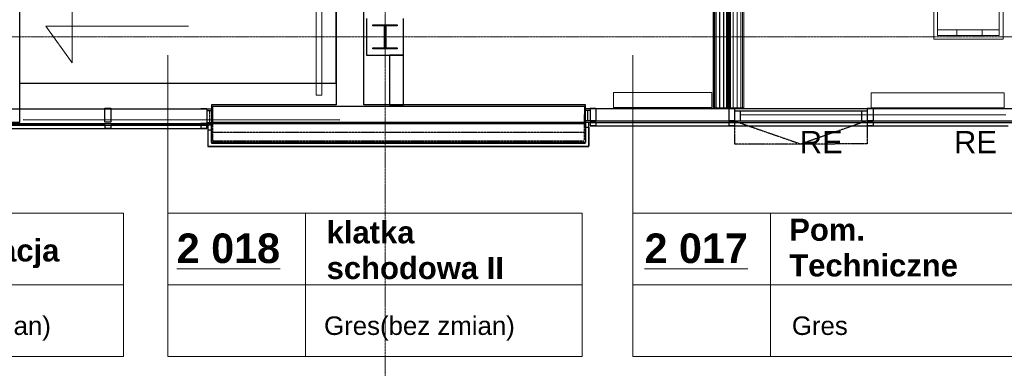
# Model space of a CAD drawing. Header units: millimetres. Extents: x -8838 to 31257, y -6224 to 3754.
# Tile 125 of 205: x 4331 to 5183, y -5551 to -5249. Entities that reach past the tile are written whole.
import ezdxf
from ezdxf.enums import TextEntityAlignment as Align

# ---------------------------------------------------------------- set-up
doc = ezdxf.new("R2010")
doc.units = ezdxf.units.MM
doc.header["$LTSCALE"] = 10
doc.header["$MEASUREMENT"] = 0
for name, pattern in [('rzut 2 pietra$0$ArchiTECH.PC 1. Line Type', [0.004, 0.003, -0.001]), ('rzut 2 pietra$0$ArchiTECH.PC 2. Line Type', [0.0025, 0.0015, -0.001]), ('rzut 2 pietra$0$ArchiTECH.PC 5. Line Type', [0.0053, 0.003, -0.001, 0.0003, -0.001]), ('rzut 2 pietra$0$ArchiTECH.PC Solid Line Type', [0]), ('SUFIT_2 PIETRO$0$ArchiTECH.PC 1. Line Type', [0.004, 0.003, -0.001]), ('SUFIT_2 PIETRO$0$ArchiTECH.PC 2. Line Type', [0.0025, 0.0015, -0.001]), ('SUFIT_2 PIETRO$0$ArchiTECH.PC Solid Line Type', [0])]:
    doc.linetypes.add(name, pattern=pattern)
doc.layers.add('IS_ARCH', color=254, linetype='CONTINUOUS', lineweight=18)
for name, color, linetype in [('SUFIT_2 PIETRO$0$ELEM KONSTRUKCJI - inwent', 254, 'CONTINUOUS'), ('SUFIT_2 PIETRO$0$INWENTARYZACJA', 254, 'CONTINUOUS'), ('SUFIT_2 PIETRO$0$Kalka 1', 254, 'CONTINUOUS'), ('SUFIT_2 PIETRO$0$sciany projektowane', 254, 'CONTINUOUS')]:
    doc.layers.add(name, color=color, linetype=linetype)
doc.styles.add('rzut 2 pietra$0$ArchiTECHStyle1', font='arial.ttf', dxfattribs={"height": 0.16})
doc.styles.add('rzut 2 pietra$0$ArchiTECHStyle2', font='arialbd.ttf', dxfattribs={"height": 0.192})

msp = doc.modelspace()

# ---------------------------------------------------------------- linework, layer by layer
at = {"layer": 'IS_ARCH', "linetype": 'rzut 2 pietra$0$ArchiTECH.PC 5. Line Type'}
for p, q in [((4647.47, -3084.18), (4647.16, -6164.6)), ((-3569.09, -5262.89), (7882.41, -5264.04))]:
    msp.add_line(p, q, dxfattribs=at)
at = {"layer": 'IS_ARCH', "linetype": 'rzut 2 pietra$0$ArchiTECH.PC Solid Line Type'}
for p, q in [((4628.95, -5322.58), (4628.95, -4647.69)), ((4330.95, -5337.58), (4330.95, -4659.69)), ((4604.95, -4659.69), (4604.95, -5322.58)), ((4942.82, -4662.63), (4942.82, -5325.14)), ((4944.07, -5325.14), (4944.07, -4662.63)), ((4945.32, -5325.14), (4945.32, -4662.63)), ((4948.65, -5325.14), (4948.65, -4662.63)), ((4951.98, -5325.14), (4951.98, -4662.63)), ((4955.32, -5325.14), (4955.32, -4662.63)), ((4956.57, -5325.14), (4956.57, -4662.63)), ((4957.82, -5325.14), (4957.82, -4662.63)), ((4604.89, -5303.74), (4604.89, -4836.74)), ((4604.89, -5303.74), (4604.89, -4836.74)), ((4330.89, -5303.74), (4330.89, -4965.1)), ((4330.89, -5303.74), (4330.89, -4965.1)), ((5122.24, -5265.73), (5122.24, -5205.73)), ((5125.51, -5205.73), (5125.51, -5262.46)), ((5178.97, -5262.46), (5178.97, -5205.73)), ((5182.24, -5205.73), (5182.24, -5265.73)), ((4376.38, -5224.5), (4376.38, -5286.33)), ((4587.57, -5229.11), (4587.57, -5314.11)), ((4587.57, -5229.11), (4587.57, -5314.11)), ((4592.57, -5314.11), (4592.57, -5229.11)), ((4592.57, -5314.11), (4592.57, -5229.11)), ((4631.12, -5247.72), (4631.12, -5279.72)), ((4631.12, -5247.72), (4631.12, -5279.72)), ((4663.12, -5279.72), (4663.12, -5247.72)), ((4663.12, -5279.72), (4663.12, -5247.72)), ((4376.38, -5286.33), (4353.41, -5254.53)), ((4353.41, -5254.53), (4477.08, -5254.53)), ((4636.75, -5253.22), (4657.75, -5253.22)), ((4636.75, -5254.22), (4636.75, -5253.22)), ((4636.75, -5253.22), (4657.75, -5253.22)), ((4636.75, -5254.22), (4636.75, -5253.22)), ((4646.75, -5254.22), (4636.75, -5254.22)), ((4646.75, -5254.22), (4636.75, -5254.22)), ((4646.75, -5273.22), (4646.75, -5254.22)), ((4646.75, -5273.22), (4646.75, -5254.22)), ((4657.75, -5254.22), (4647.75, -5254.22)), ((4647.75, -5254.22), (4647.75, -5273.22)), ((4657.75, -5254.22), (4647.75, -5254.22)), ((4647.75, -5254.22), (4647.75, -5273.22)), ((4657.75, -5253.22), (4657.75, -5254.22)), ((4657.75, -5253.22), (4657.75, -5254.22)), ((5179.08, -5257.77), (5125.51, -5257.77)), ((5142.31, -5257.77), (5142.31, -5262.46)), ((5164.13, -5262.46), (5164.24, -5257.77)), ((5182.24, -5265.73), (5122.24, -5265.73)), ((5125.51, -5262.46), (5178.97, -5262.46)), ((4636.75, -5274.22), (4636.75, -5273.22)), ((4636.75, -5273.22), (4646.75, -5273.22)), ((4636.75, -5274.22), (4636.75, -5273.22)), ((4636.75, -5273.22), (4646.75, -5273.22)), ((4657.75, -5274.22), (4636.75, -5274.22)), ((4657.75, -5274.22), (4636.75, -5274.22)), ((4647.75, -5273.22), (4657.75, -5273.22)), ((4647.75, -5273.22), (4657.75, -5273.22)), ((4657.75, -5273.22), (4657.75, -5274.22)), ((4657.75, -5273.22), (4657.75, -5274.22)), ((4459.02, -5416.5), (4459.02, -5279.62)), ((4631.12, -5279.72), (4663.12, -5279.72)), ((4631.12, -5279.72), (4663.12, -5279.72)), ((4663.12, -5279.72), (4651.12, -5279.72)), ((4651.12, -5279.72), (4651.12, -5322.58)), ((4663.12, -5322.58), (4663.12, -5279.72)), ((4861.79, -5416.5), (4861.79, -5279.62)), ((4330.89, -5303.74), (4604.89, -5303.74)), ((4330.89, -5303.74), (4604.89, -5303.74)), ((4587.57, -5314.11), (4592.57, -5314.11)), ((4587.57, -5314.11), (4592.57, -5314.11)), ((4845.1, -5311.95), (4845.1, -5324.95)), ((4930.1, -5311.95), (4845.1, -5311.95)), ((4845.1, -5311.95), (4845.1, -5324.95)), ((4930.1, -5311.95), (4845.1, -5311.95)), ((4930.1, -5324.95), (4930.1, -5311.95)), ((4930.1, -5324.95), (4930.1, -5311.95)), ((5068.11, -5312.28), (5068.11, -5325.28)), ((5183.11, -5312.28), (5068.11, -5312.28)), ((5068.11, -5312.28), (5068.11, -5325.28)), ((5183.11, -5312.28), (5068.11, -5312.28)), ((5183.11, -5325.28), (5183.11, -5312.28)), ((5183.11, -5325.28), (5183.11, -5312.28)), ((3980.89, -5326.16), (4492.8, -5326.19)), ((3980.89, -5326.16), (4492.8, -5326.19)), ((4404.73, -5337.48), (4404.73, -5325.47)), ((4404.73, -5325.47), (4409.75, -5325.47)), ((4409.75, -5325.47), (4409.75, -5337.48)), ((4492.8, -5326.19), (4487.8, -5326.19)), ((4492.8, -5326.19), (4492.81, -5338.69)), ((4492.8, -5326.19), (4497.8, -5326.19)), ((4492.8, -5326.19), (4492.8, -5327.44)), ((4492.8, -5327.44), (4497.8, -5327.44)), ((4496.83, -5322.58), (4496.83, -5337.58)), ((4604.95, -5322.58), (4496.83, -5322.58)), ((4497.8, -5323.69), (4819.75, -5323.74)), ((4497.8, -5323.69), (4497.8, -5338.69)), ((4497.8, -5326.19), (4497.8, -5327.44)), ((4820.77, -5322.58), (4628.95, -5322.58)), ((4651.12, -5322.58), (4663.12, -5322.58)), ((4819.75, -5323.34), (4819.74, -5338.34)), ((4819.75, -5325.88), (4819.75, -5327.13)), ((4819.75, -5325.88), (4824.75, -5325.88)), ((4819.75, -5327.13), (4824.75, -5327.13)), ((4820.77, -5337.58), (4820.77, -5322.58)), ((4824.75, -5325.88), (4824.75, -5327.13)), ((4824.75, -5325.88), (5189.75, -5325.92)), ((4829.75, -5325.88), (4824.75, -5325.89)), ((4824.75, -5325.89), (4824.75, -5336.42)), ((4829.75, -5325.88), (4829.75, -5336.41)), ((4845.1, -5324.95), (4930.1, -5324.95)), ((4845.1, -5324.95), (4930.1, -5324.95)), ((4942.82, -5325.14), (4957.82, -5325.14)), ((4944.75, -5325.86), (4944.75, -5336.39)), ((4949.75, -5325.86), (4944.75, -5325.86)), ((4949.75, -5325.86), (4949.75, -5336.39)), ((4949.77, -5327.86), (4949.75, -5336.39)), ((4949.77, -5327.86), (5064.77, -5327.87)), ((4949.77, -5327.86), (4954.77, -5327.86)), ((4954.77, -5327.86), (4954.75, -5336.39)), ((5059.76, -5327.87), (5059.75, -5336.4)), ((5059.76, -5327.87), (5064.76, -5327.87)), ((5064.75, -5325.89), (5064.75, -5336.42)), ((5069.75, -5325.89), (5064.75, -5325.89)), ((5064.76, -5327.87), (5064.75, -5336.4)), ((5068.11, -5325.28), (5183.11, -5325.28)), ((5068.11, -5325.28), (5183.11, -5325.28)), ((5069.75, -5325.89), (5069.75, -5336.42)), ((4333.92, -5335.31), (4607.92, -5335.54)), ((4497.71, -5335.55), (4497.71, -5338.79)), ((4819.84, -5333.29), (4819.85, -5336.53)), ((4829.75, -5336.41), (4824.75, -5336.42)), ((4824.75, -5336.42), (5189.75, -5336.45)), ((4949.75, -5336.39), (4944.75, -5336.39)), ((4949.75, -5336.39), (4954.75, -5336.39)), ((5184.75, -5331.19), (4954.76, -5331.19)), ((5059.75, -5336.4), (5064.75, -5336.4)), ((5069.75, -5336.42), (5064.75, -5336.42)), ((3980.9, -5338.67), (4492.81, -5338.7)), ((3980.9, -5338.67), (4492.81, -5338.7)), ((3980.9, -5343.14), (4492.8, -5343.17)), ((3980.9, -5343.14), (4492.8, -5343.17)), ((3983.46, -5340.15), (4492.81, -5340.17)), ((3983.46, -5340.15), (4492.81, -5340.17)), ((4404.76, -5340.18), (4289.76, -5340.18)), ((4289.76, -5343.16), (4404.76, -5343.16)), ((4306.95, -5337.58), (4330.95, -5337.58)), ((4409.75, -5337.48), (4404.73, -5337.48)), ((4404.76, -5343.17), (4404.76, -5340.18)), ((4404.76, -5340.18), (4409.76, -5340.18)), ((4404.76, -5343.17), (4404.76, -5340.18)), ((4404.76, -5340.18), (4409.76, -5340.18)), ((4404.76, -5343.16), (4404.76, -5340.18)), ((4409.76, -5343.17), (4404.76, -5343.17)), ((4409.76, -5343.17), (4404.76, -5343.17)), ((4409.76, -5340.17), (4409.76, -5343.17)), ((4492.81, -5340.17), (4409.76, -5340.17)), ((4409.76, -5340.18), (4409.76, -5343.17)), ((4409.76, -5340.18), (4409.76, -5343.17)), ((4409.76, -5343.17), (4492.81, -5343.17)), ((4492.81, -5338.69), (4487.81, -5338.69)), ((4492.81, -5340.16), (4487.81, -5340.17)), ((4487.81, -5340.17), (4487.81, -5343.16)), ((4492.81, -5340.17), (4487.81, -5340.17)), ((4487.81, -5343.16), (4492.81, -5343.16)), ((4492.81, -5343.16), (4487.81, -5343.16)), ((4490.42, -5338.79), (4497.71, -5338.79)), ((4490.42, -5338.84), (4497.82, -5338.84)), ((4497.82, -5340.11), (4490.42, -5340.12)), ((4492.81, -5340.16), (4492.81, -5343.16)), ((4492.81, -5343.16), (4492.81, -5340.17)), ((4492.81, -5343.17), (4492.81, -5340.17)), ((4496.83, -5338.29), (4493.83, -5338.29)), ((4493.83, -5338.29), (4493.83, -5358.28)), ((4493.83, -5344.16), (4493.83, -5358.68)), ((4493.83, -5344.16), (4496.83, -5344.16)), ((4496.83, -5337.58), (4820.77, -5337.58)), ((4496.83, -5355.28), (4496.83, -5338.29)), ((4496.83, -5344.16), (4496.83, -5355.68)), ((4497.8, -5338.69), (4819.74, -5338.74)), ((4497.82, -5338.84), (4497.82, -5340.11)), ((4827.15, -5336.56), (4819.75, -5336.58)), ((4819.75, -5336.58), (4819.75, -5337.85)), ((4827.15, -5337.85), (4819.75, -5337.85)), ((4827.15, -5336.52), (4819.85, -5336.53)), ((4823.77, -5337.89), (4820.77, -5337.89)), ((4820.77, -5337.89), (4820.77, -5355.28)), ((4820.77, -5341.89), (4823.77, -5341.89)), ((4820.77, -5341.89), (4820.77, -5355.34)), ((4823.77, -5358.28), (4823.77, -5337.89)), ((4823.77, -5341.89), (4823.77, -5358.34)), ((4824.74, -5340.89), (5186.74, -5340.92)), ((4824.76, -5337.89), (5189.76, -5337.93)), ((4824.76, -5337.89), (4824.76, -5340.89)), ((4829.76, -5337.89), (4824.76, -5337.89)), ((4829.76, -5340.88), (4824.76, -5340.89)), ((4827.15, -5336.56), (4827.15, -5337.85)), ((4829.76, -5337.89), (4829.76, -5340.88)), ((4944.75, -5337.87), (4944.76, -5340.86)), ((4949.75, -5337.87), (4944.75, -5337.87)), ((4949.76, -5340.86), (4944.76, -5340.86)), ((4949.75, -5337.87), (4949.76, -5340.86)), ((5064.75, -5337.9), (5064.76, -5340.89)), ((5069.75, -5337.9), (5064.75, -5337.9)), ((5069.76, -5340.89), (5064.76, -5340.89)), ((5069.75, -5337.9), (5069.76, -5340.89)), ((4493.83, -5358.28), (4823.77, -5358.28)), ((4493.83, -5358.68), (4823.77, -5358.74)), ((4820.77, -5355.28), (4496.83, -5355.28)), ((4496.83, -5355.68), (4820.77, -5355.74)), ((4061.84, -5416.5), (4420.64, -5416.5)), ((4420.64, -5416.5), (4420.64, -5540.42)), ((4459.02, -5416.5), (4817.82, -5416.5)), ((4459.02, -5416.5), (4459.02, -5540.42)), ((4578.26, -5416.5), (4578.26, -5540.42)), ((4817.82, -5416.5), (4817.82, -5540.42)), ((4861.79, -5416.5), (5220.59, -5416.5)), ((4861.79, -5416.5), (4861.79, -5540.42)), ((4981.03, -5416.5), (4981.03, -5540.42)), ((4061.84, -5478.46), (4420.64, -5478.46)), ((4459.02, -5478.46), (4817.82, -5478.46)), ((4861.79, -5478.46), (5220.59, -5478.46)), ((4061.84, -5540.42), (4420.64, -5540.42)), ((4459.02, -5540.42), (4817.82, -5540.42)), ((4861.79, -5540.42), (5220.59, -5540.42))]:
    msp.add_line(p, q, dxfattribs=at)
at = {"layer": 'IS_ARCH', "linetype": 'rzut 2 pietra$0$ArchiTECH.PC 2. Line Type'}
for p, q in [((4495.18, -5327.44), (4495.19, -5338.69)), ((4822.37, -5327.19), (4822.37, -5336.43)), ((4824.9, -5336.41), (4819.74, -5336.42)), ((4492.67, -5338.68), (4497.82, -5338.68)), ((4497.8, -5338.68), (4497.8, -5353.68)), ((4819.74, -5338.34), (4819.74, -5353.34)), ((4497.8, -5346.18), (4819.74, -5346.24)), ((4497.8, -5353.68), (4819.74, -5353.74))]:
    msp.add_line(p, q, dxfattribs=at)
at = {"layer": 'IS_ARCH', "linetype": 'rzut 2 pietra$0$ArchiTECH.PC 1. Line Type'}
for p, q in [((5064.75, -5336.4), (5007.26, -5356.55)), ((5064.75, -5336.4), (5007.26, -5356.55)), ((5064.75, -5336.4), (5064.76, -5356.51)), ((5064.75, -5336.4), (5064.76, -5356.51)), ((4949.75, -5336.59), (4949.76, -5356.59)), ((4949.75, -5336.59), (5007.26, -5356.55)), ((4949.75, -5336.59), (5007.26, -5356.55)), ((4949.75, -5336.59), (4949.76, -5356.59)), ((5064.76, -5356.51), (4949.76, -5356.59)), ((5064.76, -5356.51), (4949.76, -5356.59))]:
    msp.add_line(p, q, dxfattribs=at)
at = {"layer": 'SUFIT_2 PIETRO$0$ELEM KONSTRUKCJI - inwent', "linetype": 'SUFIT_2 PIETRO$0$ArchiTECH.PC Solid Line Type'}
for p, q in [((4631.12, -5247.72), (4631.12, -5279.72)), ((4663.12, -5279.72), (4663.12, -5247.72)), ((4636.75, -5253.22), (4657.75, -5253.22)), ((4636.75, -5254.22), (4636.75, -5253.22)), ((4636.75, -5253.22), (4657.75, -5253.22)), ((4636.75, -5254.22), (4636.75, -5253.22)), ((4646.75, -5254.22), (4636.75, -5254.22)), ((4646.75, -5254.22), (4636.75, -5254.22)), ((4646.75, -5273.22), (4646.75, -5254.22)), ((4646.75, -5273.22), (4646.75, -5254.22)), ((4657.75, -5254.22), (4647.75, -5254.22)), ((4647.75, -5254.22), (4647.75, -5273.22)), ((4657.75, -5254.22), (4647.75, -5254.22)), ((4647.75, -5254.22), (4647.75, -5273.22)), ((4657.75, -5253.22), (4657.75, -5254.22)), ((4657.75, -5253.22), (4657.75, -5254.22)), ((4636.75, -5274.22), (4636.75, -5273.22)), ((4636.75, -5273.22), (4646.75, -5273.22)), ((4636.75, -5274.22), (4636.75, -5273.22)), ((4636.75, -5273.22), (4646.75, -5273.22)), ((4657.75, -5274.22), (4636.75, -5274.22)), ((4657.75, -5274.22), (4636.75, -5274.22)), ((4647.75, -5273.22), (4657.75, -5273.22)), ((4647.75, -5273.22), (4657.75, -5273.22)), ((4657.75, -5273.22), (4657.75, -5274.22)), ((4657.75, -5273.22), (4657.75, -5274.22)), ((4631.12, -5279.72), (4663.12, -5279.72))]:
    msp.add_line(p, q, dxfattribs=at)
at = {"layer": 'SUFIT_2 PIETRO$0$INWENTARYZACJA', "linetype": 'SUFIT_2 PIETRO$0$ArchiTECH.PC Solid Line Type'}
for p, q in [((4628.95, -5322.58), (4628.95, -4647.69)), ((4330.95, -5337.58), (4330.95, -4659.69)), ((4604.95, -4659.69), (4604.95, -5322.58)), ((4604.89, -5303.74), (4604.89, -4836.74)), ((4604.89, -5303.74), (4604.89, -4836.74)), ((4330.89, -5303.74), (4330.89, -4965.1)), ((4330.89, -5303.74), (4330.89, -4965.1)), ((4663.12, -5279.72), (4651.12, -5279.72)), ((4651.12, -5279.72), (4651.12, -5322.58)), ((4663.12, -5322.58), (4663.12, -5279.72)), ((4330.89, -5303.74), (4604.89, -5303.74)), ((4330.89, -5303.74), (4604.89, -5303.74)), ((3980.89, -5326.16), (4492.8, -5326.19)), ((3980.89, -5326.16), (4492.8, -5326.19)), ((4404.73, -5325.47), (4409.75, -5325.47)), ((4404.73, -5337.48), (4404.73, -5325.47)), ((4409.75, -5325.47), (4409.75, -5337.48)), ((4492.8, -5326.19), (4487.8, -5326.19)), ((4492.8, -5326.19), (4492.8, -5327.44)), ((4492.8, -5326.19), (4497.8, -5326.19)), ((4492.8, -5326.19), (4492.81, -5338.69)), ((4492.8, -5327.44), (4497.8, -5327.44)), ((4496.83, -5322.58), (4496.83, -5337.58)), ((4604.95, -5322.58), (4496.83, -5322.58)), ((4497.8, -5323.69), (4497.8, -5338.69)), ((4497.8, -5323.69), (4819.75, -5323.74)), ((4497.8, -5326.19), (4497.8, -5327.44)), ((4820.77, -5322.58), (4628.95, -5322.58)), ((4651.12, -5322.58), (4663.12, -5322.58)), ((4819.75, -5323.34), (4819.74, -5338.34)), ((4819.75, -5325.88), (4824.75, -5325.88)), ((4819.75, -5325.88), (4819.75, -5327.13)), ((4819.75, -5327.13), (4824.75, -5327.13)), ((4820.77, -5337.58), (4820.77, -5322.58)), ((4829.75, -5325.88), (4824.75, -5325.89)), ((4824.75, -5325.88), (5189.75, -5325.92)), ((4824.75, -5325.88), (4824.75, -5327.13)), ((4824.75, -5325.89), (4824.75, -5336.42)), ((4829.75, -5325.88), (4829.75, -5336.41)), ((4949.75, -5325.86), (4944.75, -5325.86)), ((4944.75, -5325.86), (4944.75, -5336.39)), ((4949.75, -5325.86), (4949.75, -5336.39)), ((4949.77, -5327.86), (4949.75, -5336.39)), ((4949.77, -5327.86), (4954.77, -5327.86)), ((4949.77, -5327.86), (5064.77, -5327.87)), ((4954.77, -5327.86), (4954.75, -5336.39)), ((5059.76, -5327.87), (5059.75, -5336.4)), ((5059.76, -5327.87), (5064.76, -5327.87)), ((5069.75, -5325.89), (5064.75, -5325.89)), ((5064.75, -5325.89), (5064.75, -5336.42)), ((5064.76, -5327.87), (5064.75, -5336.4)), ((5069.75, -5325.89), (5069.75, -5336.42)), ((4333.92, -5335.31), (4607.92, -5335.54)), ((4497.71, -5335.55), (4497.71, -5338.79)), ((4819.84, -5333.29), (4819.85, -5336.53)), ((4829.75, -5336.41), (4824.75, -5336.42)), ((4824.75, -5336.42), (5189.75, -5336.45)), ((4949.75, -5336.39), (4944.75, -5336.39)), ((4949.75, -5336.39), (4954.75, -5336.39)), ((5059.75, -5336.4), (5064.75, -5336.4)), ((5069.75, -5336.42), (5064.75, -5336.42)), ((3980.9, -5338.67), (4492.81, -5338.7)), ((3980.9, -5338.67), (4492.81, -5338.7)), ((3980.9, -5343.14), (4492.8, -5343.17)), ((3980.9, -5343.14), (4492.8, -5343.17)), ((3983.46, -5340.15), (4492.81, -5340.17)), ((3983.46, -5340.15), (4492.81, -5340.17)), ((4404.76, -5340.18), (4289.76, -5340.18)), ((4289.76, -5343.16), (4404.76, -5343.16)), ((4306.95, -5337.58), (4330.95, -5337.58)), ((4409.75, -5337.48), (4404.73, -5337.48)), ((4404.76, -5343.16), (4404.76, -5340.18)), ((4404.76, -5340.18), (4409.76, -5340.18)), ((4404.76, -5343.17), (4404.76, -5340.18)), ((4404.76, -5340.18), (4409.76, -5340.18)), ((4404.76, -5343.17), (4404.76, -5340.18)), ((4409.76, -5343.17), (4404.76, -5343.17)), ((4409.76, -5343.17), (4404.76, -5343.17)), ((4492.81, -5340.17), (4409.76, -5340.17)), ((4409.76, -5340.17), (4409.76, -5343.17)), ((4409.76, -5340.18), (4409.76, -5343.17)), ((4409.76, -5340.18), (4409.76, -5343.17)), ((4409.76, -5343.17), (4492.81, -5343.17)), ((4492.81, -5338.69), (4487.81, -5338.69)), ((4492.81, -5340.16), (4487.81, -5340.17)), ((4492.81, -5340.17), (4487.81, -5340.17)), ((4487.81, -5340.17), (4487.81, -5343.16)), ((4492.81, -5343.16), (4487.81, -5343.16)), ((4487.81, -5343.16), (4492.81, -5343.16)), ((4490.42, -5338.79), (4497.71, -5338.79)), ((4490.42, -5338.84), (4497.82, -5338.84)), ((4497.82, -5340.11), (4490.42, -5340.12)), ((4492.81, -5340.16), (4492.81, -5343.16)), ((4492.81, -5343.17), (4492.81, -5340.17)), ((4492.81, -5343.16), (4492.81, -5340.17)), ((4496.83, -5338.29), (4493.83, -5338.29)), ((4493.83, -5338.29), (4493.83, -5358.28)), ((4493.83, -5344.16), (4496.83, -5344.16)), ((4493.83, -5344.16), (4493.83, -5358.68)), ((4496.83, -5337.58), (4820.77, -5337.58)), ((4496.83, -5355.28), (4496.83, -5338.29)), ((4496.83, -5344.16), (4496.83, -5355.68)), ((4497.8, -5338.69), (4819.74, -5338.74)), ((4497.82, -5338.84), (4497.82, -5340.11)), ((4827.15, -5336.56), (4819.75, -5336.58)), ((4819.75, -5336.58), (4819.75, -5337.85)), ((4827.15, -5337.85), (4819.75, -5337.85)), ((4827.15, -5336.52), (4819.85, -5336.53)), ((4823.77, -5337.89), (4820.77, -5337.89)), ((4820.77, -5337.89), (4820.77, -5355.28)), ((4820.77, -5341.89), (4820.77, -5355.34)), ((4820.77, -5341.89), (4823.77, -5341.89)), ((4823.77, -5358.28), (4823.77, -5337.89)), ((4823.77, -5341.89), (4823.77, -5358.34)), ((4824.74, -5340.89), (5186.74, -5340.92)), ((4829.76, -5337.89), (4824.76, -5337.89)), ((4824.76, -5337.89), (4824.76, -5340.89)), ((4824.76, -5337.89), (5189.76, -5337.93)), ((4829.76, -5340.88), (4824.76, -5340.89)), ((4827.15, -5336.56), (4827.15, -5337.85)), ((4829.76, -5337.89), (4829.76, -5340.88)), ((4949.75, -5337.87), (4944.75, -5337.87)), ((4944.75, -5337.87), (4944.76, -5340.86)), ((4949.76, -5340.86), (4944.76, -5340.86)), ((4949.75, -5337.87), (4949.76, -5340.86)), ((5069.75, -5337.9), (5064.75, -5337.9)), ((5064.75, -5337.9), (5064.76, -5340.89)), ((5069.76, -5340.89), (5064.76, -5340.89)), ((5069.75, -5337.9), (5069.76, -5340.89)), ((4493.83, -5358.28), (4823.77, -5358.28)), ((4493.83, -5358.68), (4823.77, -5358.74)), ((4820.77, -5355.28), (4496.83, -5355.28)), ((4496.83, -5355.68), (4820.77, -5355.74))]:
    msp.add_line(p, q, dxfattribs=at)
at = {"layer": 'SUFIT_2 PIETRO$0$INWENTARYZACJA', "linetype": 'SUFIT_2 PIETRO$0$ArchiTECH.PC 2. Line Type'}
for p, q in [((4495.18, -5327.44), (4495.19, -5338.69)), ((4822.37, -5327.19), (4822.37, -5336.43)), ((4824.9, -5336.41), (4819.74, -5336.42)), ((4492.67, -5338.68), (4497.82, -5338.68)), ((4497.8, -5338.68), (4497.8, -5353.68)), ((4819.74, -5338.34), (4819.74, -5353.34)), ((4497.8, -5346.18), (4819.74, -5346.24)), ((4497.8, -5353.68), (4819.74, -5353.74))]:
    msp.add_line(p, q, dxfattribs=at)
at = {"layer": 'SUFIT_2 PIETRO$0$INWENTARYZACJA', "linetype": 'SUFIT_2 PIETRO$0$ArchiTECH.PC 1. Line Type'}
for p, q in [((5064.75, -5336.4), (5007.26, -5356.55)), ((5064.75, -5336.4), (5007.26, -5356.55)), ((5064.75, -5336.4), (5064.76, -5356.51)), ((5064.75, -5336.4), (5064.76, -5356.51)), ((4949.75, -5336.59), (4949.76, -5356.59)), ((4949.75, -5336.59), (5007.26, -5356.55)), ((4949.75, -5336.59), (5007.26, -5356.55)), ((4949.75, -5336.59), (4949.76, -5356.59)), ((5064.76, -5356.51), (4949.76, -5356.59)), ((5064.76, -5356.51), (4949.76, -5356.59))]:
    msp.add_line(p, q, dxfattribs=at)
at = {"layer": 'SUFIT_2 PIETRO$0$Kalka 1', "linetype": 'SUFIT_2 PIETRO$0$ArchiTECH.PC Solid Line Type'}
for p, q in [((4631.12, -5247.72), (4631.12, -5279.72)), ((4663.12, -5279.72), (4663.12, -5247.72)), ((4631.12, -5279.72), (4663.12, -5279.72))]:
    msp.add_line(p, q, dxfattribs=at)
at = {"layer": 'SUFIT_2 PIETRO$0$sciany projektowane', "linetype": 'SUFIT_2 PIETRO$0$ArchiTECH.PC Solid Line Type'}
for p, q in [((4931.28, -4662.63), (4931.28, -5325.14)), ((4932.53, -5325.14), (4932.53, -4662.63)), ((4933.78, -5325.14), (4933.78, -4662.63)), ((4937.11, -5325.14), (4937.11, -4662.63)), ((4940.45, -5325.14), (4940.45, -4662.63)), ((4943.78, -5325.14), (4943.78, -4662.63)), ((4945.03, -5325.14), (4945.03, -4662.63)), ((4946.28, -5325.14), (4946.28, -4662.63)), ((4931.28, -5325.14), (4946.28, -5325.14))]:
    msp.add_line(p, q, dxfattribs=at)

# ---------------------------------------------------------------- texts
at = {"layer": 'IS_ARCH'}
for s, height, style, p in [('RE', 19.2, 'rzut 2 pietra$0$ArchiTECHStyle1', (5006.24, -5370.27)), ('RE', 19.2, 'rzut 2 pietra$0$ArchiTECHStyle1', (5139.8, -5370.27)), ('klatka ', 19.2, 'rzut 2 pietra$0$ArchiTECHStyle2', (4596.64, -5448.36)), ('Pom.', 19.2, 'rzut 2 pietra$0$ArchiTECHStyle2', (4997.17, -5446.12)), ('Komunikacja', 19.2, 'rzut 2 pietra$0$ArchiTECHStyle2', (4198.34, -5464.02)), ('%%u2 018%%u', 25.6, 'rzut 2 pietra$0$ArchiTECHStyle2', (4466.85, -5467.31)), ('%%u2 017%%u', 25.6, 'rzut 2 pietra$0$ArchiTECHStyle2', (4871.86, -5467.31)), ('schodowa II', 19.2, 'rzut 2 pietra$0$ArchiTECHStyle2', (4596.64, -5479.24)), ('Techniczne', 19.2, 'rzut 2 pietra$0$ArchiTECHStyle2', (4997.17, -5477)), ('Gres(bez zmian)', 16, 'rzut 2 pietra$0$ArchiTECHStyle1', (4192.74, -5526.69)), ('Gres(bez zmian)', 16, 'rzut 2 pietra$0$ArchiTECHStyle1', (4594.4, -5526.69)), ('Gres', 16, 'rzut 2 pietra$0$ArchiTECHStyle1', (4999.41, -5526.69))]:
    msp.add_text(s, height=height, dxfattribs=dict(at, style=style)).set_placement(p, align=Align.BOTTOM_LEFT)

doc.saveas('drawing.dxf')
